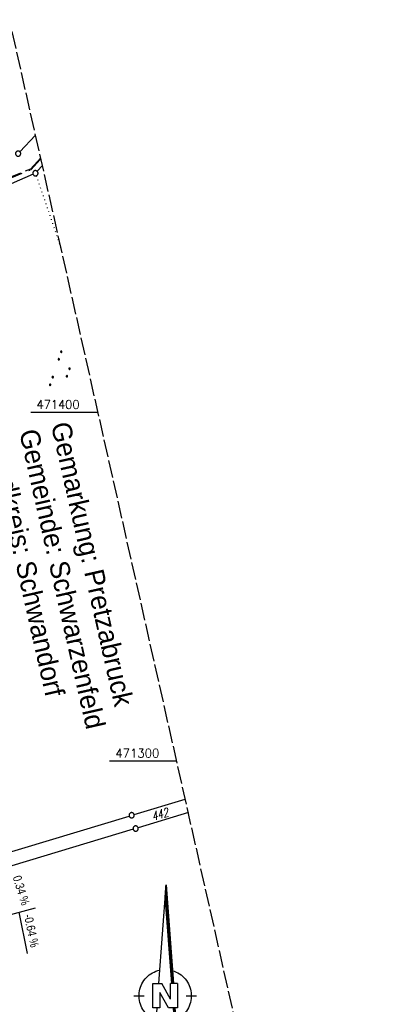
# Model space of a CAD drawing. Extents: x 510737 to 511220, y 470973 to 471938.
# Tile 16 of 25: x 511116 to 511220, y 471230 to 471513. Entities that reach past the tile are written whole.
import ezdxf

# ---------------------------------------------------------------- set-up
doc = ezdxf.new("R2010")
doc.units = 0
doc.header["$LTSCALE"] = 10
doc.header["$MEASUREMENT"] = 0
for name, pattern in [('ACAD_ISO13W100', [37, 12, -3, 12, -3, 0.5, -3, 0.5, -3]), ('LT00', [0]), ('LT08', [0.42, 0.2, -0.1, 0.02, -0.1]), ('LT14', [0.6, 0.5, -0.1]), ('PUNKTX2_STR', [0.6, 0.1, -0.5])]:
    doc.linetypes.add(name, pattern=pattern)
doc.layers.get('0').update_dxf_attribs({"linetype": 'LT00'})
doc.layers.add('-BLATT_95-RAND', color=7, linetype='LT14', plot=False)
for name, color, linetype in [('-GRA-20O', 20, 'LT00'), ('1401', 7, 'Continuous'), ('DFK_FLUR_NR', 250, 'LT00'), ('DFK_GZPKT', 250, 'LT00'), ('DFK_KATASTER', 250, 'LT00'), ('DFK_NUTZUNG', 250, 'LT00'), ('DFK_NUTZUNGSGRENZE', 70, 'PUNKTX2_STR'), ('GASLTG', 250, 'ACAD_ISO13W100'), ('GRENZNAME', 250, 'Continuous'), ('STROM_UNTER', 80, 'LT08'), ('V95_RASTER', 250, 'LT00')]:
    doc.layers.add(name, color=color, linetype=linetype)
doc.styles.add('Beschrift', font='ARIAL.TTF')
doc.styles.get("Standard").update_dxf_attribs({"font": 'romans.shx'})
doc.styles.add('UNIR-H', font='unir_h.shx', dxfattribs={"width": 0.8})

# ---------------------------------------------------------------- blocks, each defined once
blk = doc.blocks.new('SYMB1401')
at = {"layer": '1401'}
for p, q in [((-2.1, -28.35), (0, 0)), ((0, 0), (2.15, -28.35)), ((1.75, -28.35), (-0.2, -2.68)), ((1.8, -28.35), (-0.17, -2.34)), ((1.85, -28.35), (-0.15, -2.01)), ((1.9, -28.35), (-0.12, -1.68)), ((1.95, -28.35), (-0.1, -1.34)), ((2, -28.35), (-0.07, -1.01)), ((2.05, -28.35), (-0.05, -0.67)), ((2.1, -28.35), (-0.02, -0.34)), ((1.65, -28.35), (-0.25, -3.35)), ((1.7, -28.35), (-0.22, -3.01)), ((-3.75, -35.35), (-3.75, -28.35)), ((-3.75, -28.35), (-1.2, -28.35)), ((0.7, -35.35), (-1.75, -30.9)), ((-1.75, -30.9), (-1.75, -35.35)), ((1.25, -32.8), (-1.2, -28.35)), ((1.25, -32.8), (1.25, -28.35)), ((3.25, -28.35), (1.25, -28.35)), ((3.25, -28.35), (3.25, -35.35)), ((-9.25, -31.85), (-6.25, -31.85)), ((5.75, -31.85), (8.75, -31.85)), ((-1.75, -35.35), (-3.75, -35.35)), ((-2.65, -35.35), (-3.25, -43.35)), ((3.25, -35.35), (0.7, -35.35)), ((2.75, -43.35), (2.15, -35.35)), ((2.8, -43.4), (2.2, -35.35)), ((3.3, -43.85), (2.65, -35.35)), ((-3.25, -43.35), (2.75, -43.35)), ((-3.2, -43.4), (2.8, -43.4))]:
    blk.add_line(p, q, dxfattribs=at)
for points in [[(-7.74, -32.11), (-7.75, -31.56), (-7.7, -31.01), (-7.62, -30.47), (-7.51, -29.93), (-7.35, -29.4), (-7.15, -28.89), (-6.92, -28.39), (-6.65, -27.91), (-6.34, -27.45), (-6.01, -27.02), (-5.64, -26.61), (-5.24, -26.23), (-4.82, -25.88), (-4.37, -25.56), (-3.9, -25.28), (-3.41, -25.03), (-2.9, -24.81), (-2.38, -24.64), (-1.85, -24.5)], [(1.85, -24.65), (2.37, -24.82), (2.88, -25.03), (3.37, -25.28), (3.85, -25.57), (4.3, -25.88), (4.72, -26.23), (5.12, -26.61), (5.49, -27.02), (5.83, -27.45), (6.13, -27.91), (6.41, -28.39), (6.64, -28.89), (6.84, -29.4), (7, -29.93), (7.12, -30.47), (7.2, -31.01), (7.24, -31.56), (7.25, -32.11)], [(-2.9, -38.85), (-3.41, -38.64), (-3.9, -38.39), (-4.37, -38.1), (-4.81, -37.78), (-5.24, -37.43), (-5.64, -37.05), (-6, -36.64), (-6.34, -36.21), (-6.64, -35.75), (-6.91, -35.27), (-7.15, -34.78), (-7.35, -34.26), (-7.5, -33.74), (-7.62, -33.2), (-7.7, -32.66), (-7.74, -32.11)], [(7.25, -32.11), (7.21, -32.66), (7.13, -33.21), (7.01, -33.74), (6.85, -34.27), (6.65, -34.78), (6.42, -35.28), (6.15, -35.76), (5.84, -36.22), (5.5, -36.66), (5.13, -37.07), (4.74, -37.45), (4.31, -37.8), (3.86, -38.12), (3.39, -38.4), (2.9, -38.65)], [(-3.15, -43.45), (2.85, -43.45), (2.25, -35.35)], [(-3.1, -43.5), (2.9, -43.5), (2.3, -35.35)], [(-3.05, -43.55), (2.95, -43.55), (2.35, -35.35)], [(-3, -43.6), (3, -43.6), (2.4, -35.35)], [(-2.95, -43.65), (3.05, -43.65), (2.45, -35.35)], [(-2.9, -43.7), (3.1, -43.7), (2.5, -35.35)], [(-2.85, -43.75), (3.15, -43.75), (2.55, -35.35)], [(-2.8, -43.8), (3.2, -43.8), (2.6, -35.35)], [(-2.78, -43.82), (3.25, -43.82), (2.62, -35.35)], [(-3.25, -43.35), (-2.75, -43.85), (3.3, -43.85)]]:
    blk.add_lwpolyline(points, dxfattribs=at)
blk = doc.blocks.new('SYMB7010')
at = {"color": 0, "linetype": 'ByBlock'}
for points in [[(-0.031408, 0.499213), (-0.093728, 0.49134), (-0.15457, 0.475719), (-0.212975, 0.452595), (-0.268021, 0.422333), (-0.31884, 0.385411), (-0.36463, 0.342411), (-0.40467, 0.29401), (-0.438329, 0.240973), (-0.465074, 0.184136), (-0.484486, 0.124395), (-0.496256, 0.062692), (-0.5002, 0)], [(-0.5002, 0), (-0.496256, -0.062692), (-0.484486, -0.124395), (-0.465075, -0.184136), (-0.438329, -0.240973), (-0.404671, -0.29401), (-0.36463, -0.342411), (-0.31884, -0.385411), (-0.268021, -0.422333), (-0.212975, -0.452595), (-0.154571, -0.475719), (-0.093728, -0.49134), (-0.031408, -0.499213), (0.031408, -0.499213)], [(0.5002, 0), (0.496256, 0.062692), (0.484485, 0.124395), (0.465074, 0.184136), (0.438329, 0.240973), (0.40467, 0.29401), (0.36463, 0.342411), (0.31884, 0.385411), (0.268021, 0.422333), (0.212975, 0.452595), (0.15457, 0.475719), (0.093728, 0.49134), (0.031408, 0.499213), (-0.031408, 0.499213)], [(0.031408, -0.499213), (0.093728, -0.491341), (0.15457, -0.475719), (0.212975, -0.452595), (0.268021, -0.422333), (0.31884, -0.385411), (0.36463, -0.342411), (0.404671, -0.294011), (0.438329, -0.240974), (0.465075, -0.184136), (0.484486, -0.124395), (0.496256, -0.062692), (0.500201, 0)]]:
    blk.add_lwpolyline(points, dxfattribs=at)
blk = doc.blocks.new('SYMB7111')
at = {"color": 0, "linetype": 'ByBlock'}
for p, q in [((-0.13, 0.202919), (-0.13, 0.177081)), ((-0.125, 0.172895), (-0.125, 0.207105)), ((-0.12, 0.209164), (-0.12, 0.170836)), ((-0.115, 0.170204), (-0.115, 0.209796)), ((-0.11, 0.209164), (-0.11, 0.170836)), ((-0.105, 0.172895), (-0.105, 0.207105)), ((-0.1, 0.202919), (-0.1, 0.177081)), ((-0.095, 0.189874), (-0.095, 0.190146)), ((0.1, 0.202919), (0.1, 0.177081)), ((0.105, 0.172895), (0.105, 0.207105)), ((0.11, 0.209164), (0.11, 0.170836)), ((0.115, 0.170204), (0.115, 0.209796)), ((0.12, 0.209164), (0.12, 0.170836)), ((0.125, 0.172895), (0.125, 0.207105)), ((0.13, 0.202919), (0.13, 0.177081)), ((0.135, 0.189874), (0.135, 0.190146)), ((-0.515, -0.177081), (-0.515, -0.202919)), ((-0.51, -0.207105), (-0.51, -0.172895)), ((-0.505, -0.170836), (-0.505, -0.209164)), ((-0.5, -0.209796), (-0.5, -0.170204)), ((-0.495, -0.170836), (-0.495, -0.209164)), ((-0.49, -0.207105), (-0.49, -0.172895)), ((-0.485, -0.177081), (-0.485, -0.202919)), ((-0.48, -0.190126), (-0.48, -0.189854)), ((-0.285, -0.177081), (-0.285, -0.202919)), ((-0.28, -0.207105), (-0.28, -0.172895)), ((-0.275, -0.170836), (-0.275, -0.209164)), ((-0.27, -0.209796), (-0.27, -0.170204)), ((-0.265, -0.170836), (-0.265, -0.209164)), ((-0.26, -0.207105), (-0.26, -0.172895)), ((-0.255, -0.177081), (-0.255, -0.202919)), ((-0.25, -0.190126), (-0.25, -0.189854)), ((0.255, -0.177081), (0.255, -0.202919)), ((0.26, -0.207105), (0.26, -0.172895)), ((0.265, -0.170836), (0.265, -0.209164)), ((0.27, -0.209796), (0.27, -0.170204)), ((0.275, -0.170836), (0.275, -0.209164)), ((0.28, -0.207105), (0.28, -0.172895)), ((0.285, -0.177081), (0.285, -0.202919)), ((0.29, -0.190126), (0.29, -0.189854)), ((0.485, -0.177081), (0.485, -0.202919)), ((0.49, -0.207105), (0.49, -0.172895)), ((0.495, -0.170836), (0.495, -0.209164)), ((0.5, -0.209796), (0.5, -0.170204)), ((0.505, -0.170836), (0.505, -0.209164)), ((0.51, -0.207105), (0.51, -0.172895)), ((0.515, -0.177081), (0.515, -0.202919)), ((0.52, -0.190126), (0.52, -0.189854))]:
    blk.add_line(p, q, dxfattribs=at)
for points in [[(-0.095, 0.19), (-0.096981, 0.198678), (-0.10253, 0.205637), (-0.11055, 0.209499), (-0.11945, 0.209499), (-0.12747, 0.205637), (-0.133019, 0.198678), (-0.135, 0.19), (-0.133019, 0.181322), (-0.12747, 0.174363), (-0.11945, 0.170501), (-0.11055, 0.170501), (-0.10253, 0.174363), (-0.096981, 0.181322), (-0.095, 0.19)], [(0.135, 0.19), (0.133019, 0.198678), (0.12747, 0.205637), (0.11945, 0.209499), (0.11055, 0.209499), (0.10253, 0.205637), (0.096981, 0.198678), (0.095, 0.19), (0.096981, 0.181322), (0.10253, 0.174363), (0.11055, 0.170501), (0.11945, 0.170501), (0.12747, 0.174363), (0.133019, 0.181322), (0.135, 0.19)], [(-0.48, -0.19), (-0.481981, -0.181322), (-0.48753, -0.174363), (-0.49555, -0.170501), (-0.50445, -0.170501), (-0.51247, -0.174363), (-0.518019, -0.181322), (-0.52, -0.19), (-0.518019, -0.198678), (-0.51247, -0.205637), (-0.50445, -0.209499), (-0.49555, -0.209499), (-0.48753, -0.205637), (-0.481981, -0.198678), (-0.48, -0.19)], [(-0.25, -0.19), (-0.251981, -0.181322), (-0.25753, -0.174363), (-0.26555, -0.170501), (-0.27445, -0.170501), (-0.28247, -0.174363), (-0.288019, -0.181322), (-0.29, -0.19), (-0.288019, -0.198678), (-0.28247, -0.205637), (-0.27445, -0.209499), (-0.26555, -0.209499), (-0.25753, -0.205637), (-0.251981, -0.198678), (-0.25, -0.19)], [(0.29, -0.19), (0.288019, -0.181322), (0.28247, -0.174363), (0.27445, -0.170501), (0.26555, -0.170501), (0.25753, -0.174363), (0.251981, -0.181322), (0.25, -0.19), (0.251981, -0.198678), (0.25753, -0.205637), (0.26555, -0.209499), (0.27445, -0.209499), (0.28247, -0.205637), (0.288019, -0.198678), (0.29, -0.19)], [(0.52, -0.19), (0.518019, -0.181322), (0.51247, -0.174363), (0.50445, -0.170501), (0.49555, -0.170501), (0.48753, -0.174363), (0.481981, -0.181322), (0.48, -0.19), (0.481981, -0.198678), (0.48753, -0.205637), (0.49555, -0.209499), (0.50445, -0.209499), (0.51247, -0.205637), (0.518019, -0.198678), (0.52, -0.19)]]:
    blk.add_lwpolyline(points, dxfattribs=at)

msp = doc.modelspace()

# ---------------------------------------------------------------- linework, layer by layer
at = {"layer": '-BLATT_95-RAND'}
msp.add_lwpolyline([(510736.69, 471875.13), (510940.32, 470972.83), (511220.28, 471036.01), (511016.64, 471938.32), (510736.69, 471875.13)], dxfattribs=at)
at = {"layer": '-GRA-20O'}
msp.add_line((511115.4, 471256.66), (511117.8, 471244.88), dxfattribs=at)
at = {"layer": '-GRA-20O', "flags": 128}
msp.add_lwpolyline([(511055.29, 471247.92), (511081.02, 471254.88), (511082.92, 471247.87), (511120.22, 471257.96)], dxfattribs=at)
at = {"layer": 'DFK_KATASTER'}
for p, q in [((511115.71, 471474.69), (511120.2, 471479.48)), ((511120.66, 471469.09), (511122.17, 471470.75)), ((511119.47, 471468.23), (511107.39, 471462.93)), ((511148.5, 471284.69), (511163.16, 471289.11)), ((511074.84, 471262.5), (511147.06, 471284.25)), ((511164.04, 471285.22), (511149.64, 471280.88)), ((511148.2, 471280.44), (511075.92, 471258.68))]:
    msp.add_line(p, q, dxfattribs=at)
at = {"layer": 'DFK_NUTZUNGSGRENZE', "ltscale": 0.2}
msp.add_line((511120.4, 471467.82), (511127.59, 471446.71), dxfattribs=at)
at = {"layer": 'GASLTG', "ltscale": 0.05, "flags": 128}
msp.add_lwpolyline([(511121.68, 471472.93), (511118.74, 471469.71), (511104.82, 471464.07), (511064.53, 471451.84), (511073.73, 471420.51), (511035.33, 471409.31), (511034.34, 471409.37), (511033.35, 471409.58), (511031.88, 471409.8), (511030.51, 471409.57), (511029.25, 471408.9), (511028.39, 471408.03), (511027.27, 471407.26), (511026.59, 471406.76), (510992.28, 471396.76), (510921.23, 471376.42), (510919.97, 471376.13), (510915.37, 471374.88), (510914.51, 471374.84), (510914.91, 471371.67), (510914.96, 471371.25), (510914.03, 471371.13)], dxfattribs=at)
at = {"layer": 'STROM_UNTER', "ltscale": 2}
msp.add_lwpolyline([(510914.52, 471374.64), (510915.4, 471374.69), (510920.01, 471375.93), (510921.28, 471376.22), (510921.28, 471376.22), (510992.33, 471396.57), (511026.68, 471406.58), (511028.52, 471407.88), (511029.37, 471408.74), (511030.57, 471409.38), (511031.88, 471409.6), (511033.31, 471409.39), (511034.31, 471409.17), (511035.35, 471409.11), (511073.97, 471420.37), (511064.78, 471451.71), (511104.89, 471463.89), (511118.85, 471469.54), (511121.73, 471472.69)], dxfattribs=at)
at = {"layer": 'V95_RASTER'}
for p, q in [((511118.85, 471400), (511138.14, 471400)), ((511160.7, 471300), (511141.41, 471300))]:
    msp.add_line(p, q, dxfattribs=at)

# ---------------------------------------------------------------- block references
at = {"layer": '1401'}
msp.add_blockref('SYMB1401', (511157.65, 471264.56), dxfattribs=at)
at = {"layer": 'DFK_GZPKT', "xscale": 1.499999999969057, "yscale": 1.5, "zscale": 1.5, "rotation": 251.2881100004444}
for p in [(511115.2, 471474.14), (511120.16, 471468.53), (511147.78, 471284.47), (511148.92, 471280.66)]:
    msp.add_blockref('SYMB7010', p, dxfattribs=at)
at = {"layer": 'DFK_NUTZUNG', "xscale": 9.99999999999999, "yscale": 10, "zscale": 10, "rotation": 251.28826}
msp.add_blockref('SYMB7111', (511127.78, 471412.01), dxfattribs=at)

# ---------------------------------------------------------------- texts
at = {"layer": '-GRA-20O', "style": 'Beschrift', "width": 0.8}
for s, rotation, p in [('  0.34 %', 287.0964, (511113.15, 471268.21)), ('  -0.64 %', 281.4982, (511116.53, 471257.36))]:
    msp.add_text(s, height=2.5, rotation=rotation, dxfattribs=at).set_placement(p)
at = {"layer": 'DFK_FLUR_NR', "oblique": 13.754, "width": 0.75}
msp.add_text('442', height=2.5, rotation=16.5556, dxfattribs=at).set_placement((511153.91, 471282.84))
at = {"layer": 'GRENZNAME', "insert": (511130.04, 471397.72), "char_height": 5.6, "width": 96.7422, "attachment_point": 1, "rotation": 282.7179, "style": 'UNIR-H'}
msp.add_mtext('{\\W1;Gemarkung: Pretzabruck\\PGemeinde: Schwarzenfeld\\PLandkreis: Schwandorf}', dxfattribs=at)
at = {"layer": 'V95_RASTER'}
for s, width, p in [(' 471400', 0.958, (511118.85, 471401)), (' 471300', 0.983, (511141.41, 471301))]:
    msp.add_text(s, height=2.5, rotation=359.9998, dxfattribs=dict(at, width=width)).set_placement(p)

doc.saveas('drawing.dxf')
